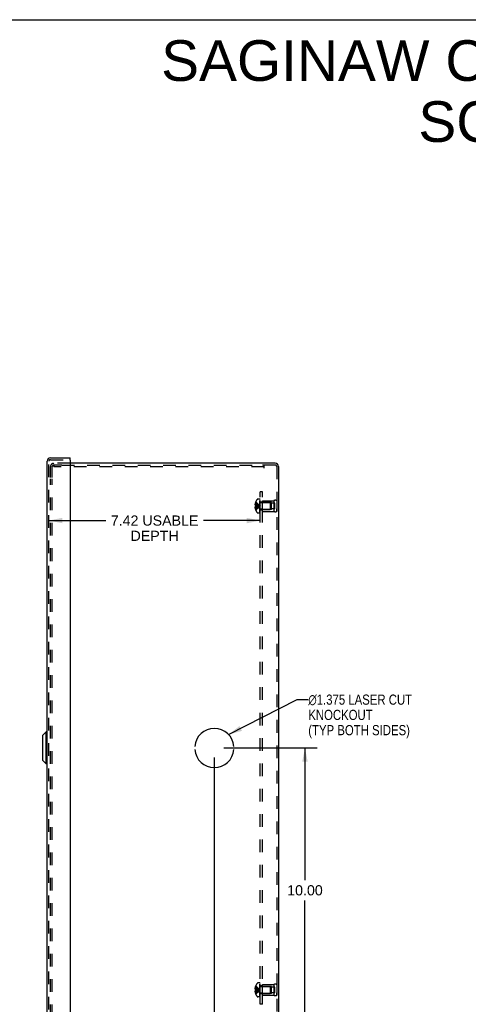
# Model space of a CAD drawing. Header units: inches. Extents: x 0 to 81, y 0 to 52.4.
# Tile 16 of 17: x 39.2 to 54.9, y 17.8 to 52.4. Entities that reach past the tile are written whole.
import ezdxf

# ---------------------------------------------------------------- set-up
doc = ezdxf.new("R2010")
doc.units = ezdxf.units.IN
doc.header["$LTSCALE"] = 4.452381
doc.header["$MEASUREMENT"] = 0
doc.linetypes.add('HIDDEN', pattern=[0.2, 0.1, -0.1])
doc.layers.get('0').update_dxf_attribs({"linetype": 'CONTINUOUS'})
for name, color, linetype in [('DEFAULT_2', 8, 'HIDDEN'), ('DIMENSIONS', 7, 'CONTINUOUS'), ('DOOR_ASSEMBLY', 7, 'CONTINUOUS'), ('OPEN', 7, 'CONTINUOUS'), ('SUBPANEL', 7, 'CONTINUOUS')]:
    doc.layers.add(name, color=color, linetype=linetype)
doc.styles.get("Standard").update_dxf_attribs({"font": 'arial.ttf'})
doc.styles.add('TEXTSTYLE_1', font='gdt', dxfattribs={"width": 0.8})
doc.dimstyles.new('DIMSTYLE_1', dxfattribs={"dimtxt": 0.357143, "dimasz": 0.47619, "dimexe": 0.09, "dimexo": 0.07, "dimgap": 0.0375, "dimtad": 0, "dimtih": 1, "dimtoh": 1, "dimzin": 4, "dimdsep": 46, "dimtxsty": 'Standard', "dimblk": '_FILLED', "dimblk1": '_FILLED', "dimblk2": '_FILLED', "dimcen": 0.09, "dimadec": 3, "dimazin": 1, "dimtfac": 1, "dimtdec": 3, "dimtofl": 0, "dimtmove": 0, "dimatfit": 3, "dimldrblk": '_FILLED', "dimfxl": 0, "dimtolj": 1, "dimtzin": 4, "dimarcsym": 0})
doc.dimstyles.get("Standard").update_dxf_attribs({"dimtxt": 0.404762, "dimasz": 0.47619, "dimexe": 0.09, "dimexo": 0.07, "dimgap": 0.09, "dimtad": 0, "dimtih": 1, "dimtoh": 1, "dimdec": 3, "dimzin": 4, "dimdsep": 46, "dimtxsty": 'Standard', "dimblk": '_FILLED', "dimblk1": '_FILLED', "dimblk2": '_FILLED', "dimcen": 0.09, "dimadec": 3, "dimazin": 1, "dimtp": 0.001, "dimtm": 0.001, "dimtfac": 1, "dimtdec": 3, "dimtofl": 0, "dimtmove": 0, "dimatfit": 3, "dimldrblk": '_FILLED', "dimfxl": 0, "dimtolj": 1, "dimtzin": 4, "dimarcsym": 0})

# ---------------------------------------------------------------- blocks, each defined once
blk = doc.blocks.new('_FILLED')
at = {"color": 0, "linetype": 'ByBlock'}
blk.add_solid([(0, 0), (-1, 0.2), (-1, -0.2)], dxfattribs=at)
blk = doc.blocks.new('*D13')
at = {"layer": 'DIMENSIONS', "color": 2, "linetype": 'Continuous'}
for p, q in [((40.2, 34.786), (42.196, 34.786)), ((47.624, 34.786), (45.627, 34.786))]:
    blk.add_line(p, q, dxfattribs=at)
at = {"layer": 'DIMENSIONS', "color": 2, "linetype": 'Continuous', "xscale": 0.4761904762, "yscale": 0.4761904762, "zscale": 0.4761904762, "rotation": 180}
blk.add_blockref('_FILLED', (40.2, 34.786), dxfattribs=at)
at = {"layer": 'DIMENSIONS', "color": 2, "linetype": 'Continuous', "xscale": 0.4761904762, "yscale": 0.4761904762, "zscale": 0.4761904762}
blk.add_blockref('_FILLED', (47.624, 34.786), dxfattribs=at)
at = {"layer": 'DIMENSIONS', "color": 2, "linetype": 'Continuous', "insert": (43.912, 34.964), "char_height": 0.35714, "width": 3.07355, "attachment_point": 2, "line_spacing_factor": 0.9}
blk.add_mtext('7.42 USABLE\\PDEPTH', dxfattribs=at)
blk = doc.blocks.new('*D17')
at = {"layer": 'DIMENSIONS', "color": 2, "linetype": 'Continuous'}
for p, q in [((46.342, 26.796), (49.621, 26.796)), ((49.192, 26.796), (49.192, 22.153)), ((49.192, 16.796), (49.192, 21.439)), ((48.48, 16.796), (49.621, 16.796))]:
    blk.add_line(p, q, dxfattribs=at)
at = {"layer": 'DIMENSIONS', "color": 2, "linetype": 'Continuous', "xscale": 0.4761904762, "yscale": 0.4761904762, "zscale": 0.4761904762}
for p, rotation in [((49.192, 26.796), 90), ((49.192, 16.796), 270)]:
    blk.add_blockref('_FILLED', p, dxfattribs=dict(at, rotation=rotation))
at = {"layer": 'DIMENSIONS', "color": 2, "linetype": 'Continuous', "insert": (49.192, 21.975), "char_height": 0.3571, "width": 1.24801, "attachment_point": 2, "line_spacing_factor": 0.9}
blk.add_mtext('10.00', dxfattribs=at)
blk = doc.blocks.new('*D18')
at = {"layer": 'DIMENSIONS', "color": 2, "linetype": 'Continuous'}
for p, q in [((46.009, 26.463), (46.009, 15.719)), ((48.259, 16.575), (48.259, 15.719)), ((46.009, 16.147), (46.47, 16.147)), ((48.259, 16.147), (47.798, 16.147))]:
    blk.add_line(p, q, dxfattribs=at)
at = {"layer": 'DIMENSIONS', "color": 2, "linetype": 'Continuous', "xscale": 0.4761904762, "yscale": 0.4761904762, "zscale": 0.4761904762, "rotation": 180}
blk.add_blockref('_FILLED', (46.009, 16.147), dxfattribs=at)
at = {"layer": 'DIMENSIONS', "color": 2, "linetype": 'Continuous', "xscale": 0.4761904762, "yscale": 0.4761904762, "zscale": 0.4761904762}
blk.add_blockref('_FILLED', (48.259, 16.147), dxfattribs=at)
at = {"layer": 'DIMENSIONS', "color": 2, "linetype": 'Continuous', "insert": (47.134, 16.326), "char_height": 0.3571, "width": 0.97053, "attachment_point": 2, "line_spacing_factor": 0.9}
blk.add_mtext('2.25', dxfattribs=at)

msp = doc.modelspace()

# ---------------------------------------------------------------- linework, layer by layer
at = {"color": 7, "linetype": 'Continuous'}
msp.add_line((0, 52.381), (80.952, 52.381), dxfattribs=at)
at = {"color": 3, "linetype": 'Continuous'}
for p, q in [((48.147, 36.796), (40.95, 36.796)), ((48.259, 36.684), (48.259, 16.908))]:
    msp.add_line(p, q, dxfattribs=at)
msp.add_arc((48.147, 36.684), 0.112, 0, 90, dxfattribs=at)
at = {"layer": 'DEFAULT_2', "color": 8, "linetype": 'HIDDEN'}
for p, q in [((40.259, 36.296), (40.259, 36.684)), ((40.319, 36.296), (40.319, 36.684)), ((40.95, 36.796), (40.371, 36.796)), ((40.654, 36.736), (40.371, 36.736)), ((40.378, 36.736), (40.378, 36.676)), ((47.759, 36.676), (40.378, 36.676)), ((40.654, 36.736), (47.696, 36.736)), ((47.759, 36.736), (47.696, 36.736)), ((47.759, 36.624), (47.759, 36.736)), ((48.147, 36.736), (47.759, 36.736)), ((48.199, 36.684), (48.199, 16.908)), ((40.259, 17.336), (40.259, 36.256)), ((40.319, 17.336), (40.319, 36.256)), ((47.457, 35.346), (47.436, 35.346)), ((47.457, 35.401), (47.445, 35.401)), ((47.457, 35.314), (47.445, 35.314)), ((47.458, 35.436), (47.457, 35.437)), ((47.457, 35.436), (47.458, 35.436)), ((47.457, 35.436), (47.457, 35.314)), ((47.458, 35.314), (47.457, 35.314)), ((47.457, 35.314), (47.487, 35.312)), ((47.486, 35.312), (47.515, 35.309)), ((47.604, 35.542), (47.542, 35.542)), ((47.594, 35.293), (47.618, 35.296)), ((47.594, 35.293), (47.618, 35.296)), ((47.604, 35.05), (47.604, 35.542)), ((47.609, 35.05), (47.609, 35.539)), ((47.624, 35.539), (47.609, 35.539)), ((47.624, 35.504), (47.609, 35.504)), ((47.624, 35.497), (47.609, 35.497)), ((47.624, 35.475), (47.609, 35.475)), ((47.624, 35.434), (47.609, 35.434)), ((47.624, 35.42), (47.609, 35.42)), ((47.624, 35.343), (47.609, 35.343)), ((47.624, 35.342), (47.609, 35.342)), ((47.624, 35.05), (47.624, 35.539)), ((47.641, 35.42), (47.969, 35.42)), ((47.699, 35.108), (47.699, 35.484)), ((47.699, 35.484), (48.099, 35.484)), ((48.011, 35.421), (47.699, 35.421)), ((47.969, 35.42), (47.969, 35.172)), ((47.979, 35.41), (47.969, 35.42)), ((47.979, 35.182), (47.979, 35.41)), ((48.011, 35.171), (48.011, 35.421)), ((48.136, 35.398), (48.011, 35.398)), ((48.099, 35.484), (48.099, 35.108)), ((48.136, 35.195), (48.136, 35.398)), ((48.199, 35.484), (48.199, 35.396)), ((48.199, 35.484), (48.199, 35.108)), ((47.457, 35.247), (47.436, 35.247)), ((47.457, 35.278), (47.445, 35.278)), ((47.457, 35.192), (47.445, 35.192)), ((47.457, 35.278), (47.457, 35.157)), ((47.458, 35.278), (47.457, 35.278)), ((47.457, 35.157), (47.458, 35.156)), ((47.458, 35.156), (47.457, 35.156)), ((47.604, 35.05), (47.542, 35.05)), ((47.624, 35.209), (47.609, 35.209)), ((47.624, 35.202), (47.609, 35.202)), ((47.624, 35.141), (47.609, 35.141)), ((47.624, 35.12), (47.609, 35.12)), ((47.624, 35.102), (47.609, 35.102)), ((47.624, 35.066), (47.609, 35.066)), ((47.609, 35.05), (47.624, 35.05)), ((47.641, 35.172), (47.969, 35.172)), ((48.011, 35.171), (47.699, 35.171)), ((47.699, 35.108), (48.099, 35.108)), ((47.979, 35.182), (47.969, 35.172)), ((48.136, 35.195), (48.011, 35.195)), ((48.199, 35.108), (48.199, 35.196)), ((47.457, 18.346), (47.436, 18.346)), ((47.457, 18.401), (47.445, 18.401)), ((47.458, 18.436), (47.457, 18.437)), ((47.457, 18.436), (47.457, 18.314)), ((47.458, 18.436), (47.457, 18.436)), ((47.604, 18.542), (47.542, 18.542)), ((47.604, 18.05), (47.604, 18.542)), ((47.624, 18.539), (47.609, 18.539)), ((47.609, 18.05), (47.609, 18.539)), ((47.624, 18.504), (47.609, 18.504)), ((47.624, 18.497), (47.609, 18.497)), ((47.624, 18.475), (47.609, 18.475)), ((47.624, 18.434), (47.609, 18.434)), ((47.624, 18.42), (47.609, 18.42)), ((47.624, 18.343), (47.609, 18.343)), ((47.624, 18.342), (47.609, 18.342)), ((47.624, 18.05), (47.624, 18.539)), ((47.641, 18.42), (47.969, 18.42)), ((47.699, 18.484), (48.099, 18.484)), ((47.699, 18.108), (47.699, 18.484)), ((48.011, 18.421), (47.699, 18.421)), ((47.979, 18.41), (47.969, 18.42)), ((47.969, 18.42), (47.969, 18.172)), ((47.979, 18.182), (47.979, 18.41)), ((48.011, 18.171), (48.011, 18.421)), ((48.136, 18.398), (48.011, 18.398)), ((48.099, 18.484), (48.099, 18.108)), ((48.136, 18.195), (48.136, 18.398)), ((48.199, 18.484), (48.199, 18.396)), ((48.199, 18.484), (48.199, 18.108)), ((47.457, 18.247), (47.436, 18.247)), ((47.457, 18.314), (47.445, 18.314)), ((47.457, 18.278), (47.445, 18.278)), ((47.457, 18.192), (47.445, 18.192)), ((47.458, 18.314), (47.457, 18.314)), ((47.457, 18.314), (47.487, 18.312)), ((47.458, 18.278), (47.457, 18.278)), ((47.457, 18.278), (47.457, 18.157)), ((47.457, 18.157), (47.458, 18.156)), ((47.458, 18.156), (47.457, 18.156)), ((47.486, 18.312), (47.515, 18.309)), ((47.604, 18.05), (47.542, 18.05)), ((47.594, 18.293), (47.618, 18.296)), ((47.594, 18.293), (47.618, 18.296)), ((47.624, 18.209), (47.609, 18.209)), ((47.624, 18.202), (47.609, 18.202)), ((47.624, 18.141), (47.609, 18.141)), ((47.624, 18.12), (47.609, 18.12)), ((47.624, 18.102), (47.609, 18.102)), ((47.624, 18.066), (47.609, 18.066)), ((47.609, 18.05), (47.624, 18.05)), ((47.641, 18.172), (47.969, 18.172)), ((48.011, 18.171), (47.699, 18.171)), ((47.699, 18.108), (48.099, 18.108)), ((47.979, 18.182), (47.969, 18.172)), ((48.136, 18.195), (48.011, 18.195)), ((48.199, 18.108), (48.199, 18.196))]:
    msp.add_line(p, q, dxfattribs=at)
for points in [[(47.445, 35.401), (47.443, 35.394), (47.441, 35.387), (47.44, 35.38), (47.439, 35.373), (47.438, 35.366), (47.437, 35.359), (47.436, 35.353), (47.436, 35.346)], [(47.436, 35.346), (47.436, 35.343), (47.436, 35.34), (47.437, 35.337), (47.438, 35.334), (47.439, 35.331), (47.439, 35.328), (47.441, 35.324), (47.442, 35.321), (47.443, 35.318), (47.445, 35.314)], [(47.457, 35.401), (47.486, 35.386), (47.515, 35.37), (47.542, 35.353), (47.568, 35.335), (47.594, 35.316), (47.618, 35.296)], [(47.457, 35.346), (47.486, 35.339), (47.515, 35.331), (47.542, 35.323), (47.568, 35.315), (47.594, 35.306), (47.618, 35.296)], [(47.458, 35.314), (47.458, 35.311), (47.458, 35.308), (47.458, 35.305), (47.458, 35.302), (47.457, 35.299), (47.457, 35.296)], [(47.457, 35.192), (47.486, 35.206), (47.515, 35.222), (47.542, 35.239), (47.568, 35.257), (47.594, 35.276), (47.618, 35.296)], [(47.457, 35.296), (47.457, 35.293), (47.458, 35.29), (47.458, 35.287), (47.458, 35.284), (47.458, 35.281), (47.458, 35.278)], [(47.457, 35.247), (47.486, 35.253), (47.515, 35.261), (47.542, 35.269), (47.568, 35.278), (47.594, 35.287), (47.618, 35.296)], [(47.457, 35.278), (47.486, 35.281), (47.515, 35.283), (47.542, 35.286), (47.568, 35.289), (47.594, 35.293)], [(47.458, 35.436), (47.487, 35.417), (47.515, 35.396), (47.542, 35.373), (47.568, 35.349), (47.594, 35.323), (47.618, 35.296)], [(47.458, 35.302), (47.458, 35.305), (47.458, 35.308)], [(47.458, 35.156), (47.487, 35.176), (47.515, 35.197), (47.542, 35.219), (47.568, 35.244), (47.594, 35.269), (47.618, 35.296)], [(47.458, 35.284), (47.458, 35.287), (47.458, 35.29)], [(47.458, 35.278), (47.487, 35.281), (47.515, 35.283), (47.542, 35.286), (47.568, 35.289)], [(47.515, 35.309), (47.542, 35.306), (47.568, 35.303), (47.594, 35.3), (47.618, 35.296)], [(47.542, 35.306), (47.568, 35.303), (47.594, 35.3), (47.618, 35.296)], [(47.445, 35.278), (47.443, 35.275), (47.442, 35.271), (47.441, 35.268), (47.439, 35.265), (47.439, 35.262), (47.438, 35.258), (47.437, 35.255), (47.436, 35.252), (47.436, 35.249), (47.436, 35.247)], [(47.436, 35.247), (47.436, 35.24), (47.437, 35.233), (47.438, 35.226), (47.439, 35.219), (47.44, 35.213), (47.441, 35.206), (47.443, 35.199), (47.445, 35.192)], [(47.445, 18.401), (47.443, 18.394), (47.441, 18.387), (47.44, 18.38), (47.439, 18.373), (47.438, 18.366), (47.437, 18.359), (47.436, 18.353), (47.436, 18.346)], [(47.436, 18.346), (47.436, 18.343), (47.436, 18.34), (47.437, 18.337), (47.438, 18.334), (47.439, 18.331), (47.439, 18.328), (47.441, 18.324), (47.442, 18.321), (47.443, 18.318), (47.445, 18.314)], [(47.457, 18.401), (47.486, 18.386), (47.515, 18.37), (47.542, 18.353), (47.568, 18.335), (47.594, 18.316), (47.618, 18.296)], [(47.457, 18.346), (47.486, 18.339), (47.515, 18.331), (47.542, 18.323), (47.568, 18.315), (47.594, 18.306), (47.618, 18.296)], [(47.458, 18.436), (47.487, 18.417), (47.515, 18.396), (47.542, 18.373), (47.568, 18.349), (47.594, 18.323), (47.618, 18.296)], [(47.445, 18.278), (47.443, 18.275), (47.442, 18.271), (47.441, 18.268), (47.439, 18.265), (47.439, 18.262), (47.438, 18.258), (47.437, 18.255), (47.436, 18.252), (47.436, 18.249), (47.436, 18.247)], [(47.436, 18.247), (47.436, 18.24), (47.437, 18.233), (47.438, 18.226), (47.439, 18.219), (47.44, 18.213), (47.441, 18.206), (47.443, 18.199), (47.445, 18.192)], [(47.457, 18.296), (47.457, 18.299), (47.458, 18.302), (47.458, 18.305), (47.458, 18.308), (47.458, 18.311), (47.458, 18.314)], [(47.457, 18.247), (47.486, 18.253), (47.515, 18.261), (47.542, 18.269), (47.568, 18.278), (47.594, 18.287), (47.618, 18.296)], [(47.458, 18.278), (47.458, 18.281), (47.458, 18.284), (47.458, 18.287), (47.458, 18.29), (47.457, 18.293), (47.457, 18.296)], [(47.457, 18.192), (47.486, 18.206), (47.515, 18.222), (47.542, 18.239), (47.568, 18.257), (47.594, 18.276), (47.618, 18.296)], [(47.457, 18.278), (47.486, 18.281), (47.515, 18.283), (47.542, 18.286), (47.568, 18.289), (47.594, 18.293)], [(47.458, 18.308), (47.458, 18.305), (47.458, 18.302)], [(47.458, 18.156), (47.487, 18.176), (47.515, 18.197), (47.542, 18.219), (47.568, 18.244), (47.594, 18.269), (47.618, 18.296)], [(47.458, 18.29), (47.458, 18.287), (47.458, 18.284)], [(47.458, 18.278), (47.487, 18.281), (47.515, 18.283), (47.542, 18.286), (47.568, 18.289)], [(47.515, 18.309), (47.542, 18.306), (47.568, 18.303), (47.594, 18.3), (47.618, 18.296)], [(47.542, 18.306), (47.568, 18.303), (47.594, 18.3), (47.618, 18.296)]]:
    msp.add_lwpolyline(points, dxfattribs=at)
for centre, radius, start, end in [((40.371, 36.684), 0.112, 90, 180), ((40.371, 36.684), 0.052, 90, 180), ((48.147, 36.684), 0.052, 0, 90), ((47.786, 35.296), 0.357, 156.9983, 162.9593), ((47.786, 35.296), 0.357, 139.0666, 156.8097), ((47.542, 35.507), 0.035, 90, 139.0666), ((47.641, 35.457), 0.0372, 180, 210.0497), ((47.641, 35.457), 0.0372, 242.4601, 270), ((48.149, 35.398), 0.1, 60.0508, 119.9492), ((47.786, 35.296), 0.357, 197.0407, 203.0017), ((47.786, 35.296), 0.357, 203.1903, 220.9334), ((47.542, 35.085), 0.035, 220.9334, 270), ((47.641, 35.135), 0.0372, 149.9503, 180), ((47.641, 35.135), 0.0372, 90, 117.5399), ((48.149, 35.195), 0.1, 240.0508, 299.9492), ((47.786, 18.296), 0.357, 156.9983, 162.9593), ((47.786, 18.296), 0.357, 139.0666, 156.8097), ((47.542, 18.507), 0.035, 90, 139.0666), ((47.641, 18.457), 0.0372, 180, 210.0497), ((47.641, 18.457), 0.0372, 242.4601, 270), ((48.149, 18.398), 0.1, 60.0508, 119.9492), ((47.786, 18.296), 0.357, 197.0407, 203.0017), ((47.786, 18.296), 0.357, 203.1903, 220.9334), ((47.542, 18.085), 0.035, 220.9334, 270), ((47.641, 18.135), 0.0372, 149.9503, 180), ((47.641, 18.135), 0.0372, 90, 117.5399), ((48.149, 18.195), 0.1, 240.0508, 299.9492)]:
    msp.add_arc(centre, radius, start, end, dxfattribs=at)
at = {"layer": 'DOOR_ASSEMBLY', "color": 3, "linetype": 'Continuous'}
for p, q in [((40.14, 16.721), (40.14, 36.872)), ((40.252, 36.984), (40.95, 36.984)), ((40.95, 36.909), (40.95, 16.684))]:
    msp.add_line(p, q, dxfattribs=at)
at = {"layer": 'DOOR_ASSEMBLY', "color": 8, "linetype": 'HIDDEN'}
for p, q in [((40.2, 16.721), (40.2, 36.872)), ((40.252, 36.924), (40.935, 36.924))]:
    msp.add_line(p, q, dxfattribs=at)
at = {"layer": 'DOOR_ASSEMBLY', "color": 7, "linetype": 'Continuous'}
for p, q in [((40.95, 36.924), (40.935, 36.924)), ((40.95, 36.924), (40.95, 36.984)), ((39.984, 27.241), (40.102, 27.359)), ((40.102, 26.234), (40.102, 27.359)), ((40.14, 27.359), (40.102, 27.359)), ((39.984, 26.352), (39.984, 27.241)), ((39.984, 26.352), (40.102, 26.234)), ((40.14, 26.234), (40.102, 26.234))]:
    msp.add_line(p, q, dxfattribs=at)
at = {"layer": 'DOOR_ASSEMBLY', "color": 3, "linetype": 'Continuous'}
for centre, radius, start, end in [((40.252, 36.872), 0.112, 90, 180), ((40.935, 36.909), 0.015, 0, 90)]:
    msp.add_arc(centre, radius, start, end, dxfattribs=at)
at = {"layer": 'DOOR_ASSEMBLY', "color": 8, "linetype": 'HIDDEN'}
msp.add_arc((40.252, 36.872), 0.052, 90, 180, dxfattribs=at)
at = {"layer": 'OPEN', "color": 40, "linetype": 'Continuous'}
for start, end in [(4.5886, 175.4114), (184.5886, 355.4114)]:
    msp.add_arc((46.009, 26.796), 0.688, start, end, dxfattribs=at)
at = {"layer": 'SUBPANEL', "color": 8, "linetype": 'HIDDEN'}
for p, q in [((47.624, 17.796), (47.624, 35.796)), ((47.699, 35.796), (47.624, 35.796)), ((47.699, 17.796), (47.699, 35.796)), ((47.699, 35.437), (47.624, 35.437)), ((47.699, 35.405), (47.624, 35.405)), ((47.699, 35.187), (47.624, 35.187)), ((47.699, 35.156), (47.624, 35.156)), ((47.699, 18.437), (47.624, 18.437)), ((47.699, 18.405), (47.624, 18.405)), ((47.699, 18.187), (47.624, 18.187)), ((47.699, 18.156), (47.624, 18.156)), ((47.699, 17.796), (47.624, 17.796))]:
    msp.add_line(p, q, dxfattribs=at)

# ---------------------------------------------------------------- texts
at = {"layer": 'DIMENSIONS', "color": 2, "linetype": 'Continuous', "insert": (62.214, 51.659), "char_height": 1.42857, "width": 36.08072, "attachment_point": 2, "line_spacing_factor": 0.9}
msp.add_mtext('SAGINAW CONTROL & ENGINEERING\\PSCE-20N2008NKLP', dxfattribs=at)
at = {"layer": 'DIMENSIONS', "color": 2, "linetype": 'Continuous', "insert": (49.308, 28.673), "char_height": 0.35714, "width": 4.71654, "attachment_point": 1, "line_spacing_factor": 0.9, "style": 'TEXTSTYLE_1'}
msp.add_mtext('{\\fgdt;n}\\fArial;1.375 LASER CUT\\PKNOCKOUT\\P(TYP BOTH SIDES)', dxfattribs=at)

# ---------------------------------------------------------------- dimensions: what is measured, and where the dimension line sits
at = {"layer": 'DIMENSIONS', "color": 2, "linetype": 'Continuous'}
dim = msp.add_linear_dim(base=(40.2, 34.786), p1=(47.624, 35.546), p2=(40.2, 36.924), angle=180, text='<> USABLE\\PDEPTH', dimstyle='DIMSTYLE_1', dxfattribs=at)
dim.commit()
dim.dimension.update_dxf_attribs({"geometry": '*D13', "text_midpoint": (43.912, 34.518), "dimtype": 160})
for base, p1, p2, angle, picture, middle in [((49.192, 26.796), (48.41, 16.796), (46.272, 26.796), 90, '*D17', (49.207, 21.794)), ((46.009, 16.147), (48.259, 15.649), (46.009, 26.533), 180, '*D18', (47.131, 16.145))]:
    dim = msp.add_linear_dim(base=base, p1=p1, p2=p2, angle=angle, dimstyle='DIMSTYLE_1', dxfattribs=at)
    dim.commit()
    dim.dimension.update_dxf_attribs({"geometry": picture, "text_midpoint": middle, "dimtype": 160})

# ---------------------------------------------------------------- leaders
at = {"layer": 'DIMENSIONS', "color": 2, "linetype": 'Continuous', "annotation_type": 0, "has_hookline": 1, "hookline_direction": 1, "text_width": 3.538}
msp.add_leader([(46.51, 27.266), (48.92, 28.494), (49.308, 28.494)], dimstyle='Standard', override={"dimtad": 0}, dxfattribs=at)

doc.saveas('drawing.dxf')
